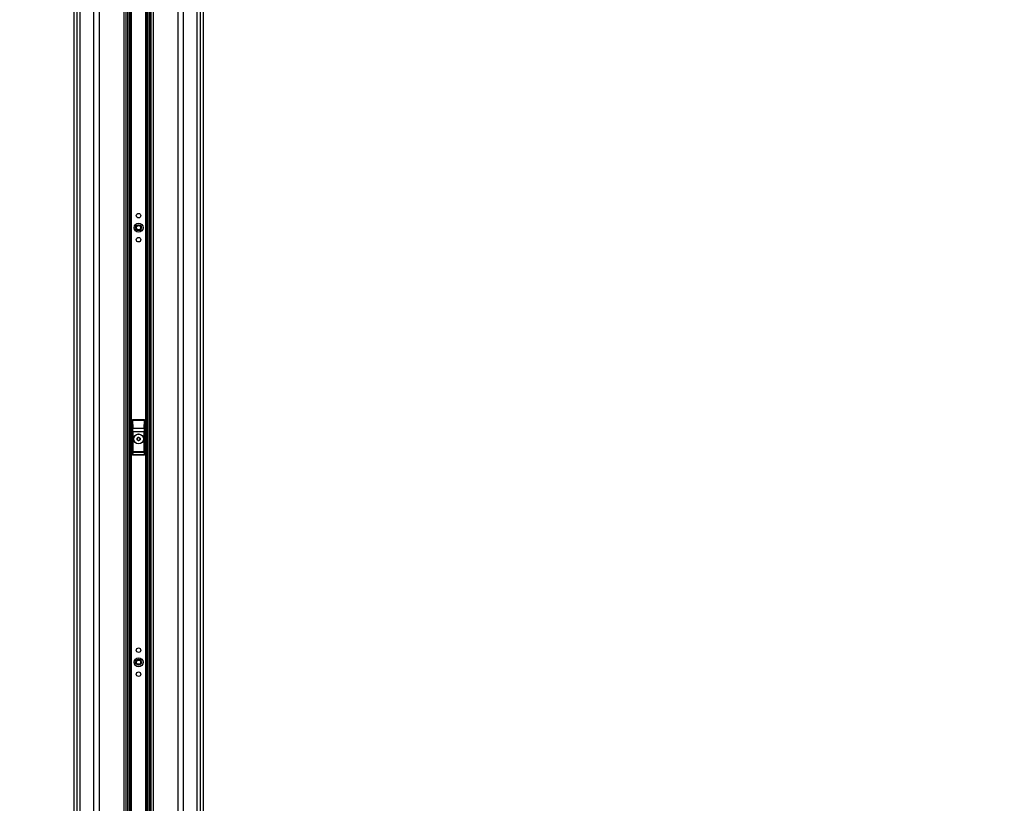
# Model space of a CAD drawing. Header units: millimetres. Extents: x 20 to 26059, y 28 to 17777.
# Tile 13 of 90: x 8861 to 10827, y 3480 to 5046. Entities that reach past the tile are written whole.
import ezdxf

# ---------------------------------------------------------------- set-up
doc = ezdxf.new("R2010")
doc.units = ezdxf.units.MM
doc.header["$LTSCALE"] = 2
doc.layers.add('COMPONENT_GEOMETRY', color=7, linetype='Continuous')
doc.styles.add('SLDTEXTSTYLE0', font='TXT', dxfattribs={"width": 0.75})
doc.dimstyles.new('SLDDIMSTYLE0', dxfattribs={"dimtxt": 150, "dimasz": 6.604, "dimexe": 0, "dimexo": 0.0625, "dimgap": 37.5, "dimtad": 0, "dimtih": 1, "dimtoh": 1, "dimdec": 0, "dimrnd": 1e-09, "dimzin": 12, "dimdsep": 46, "dimtxsty": 'SLDTEXTSTYLE0', "dimsah": 1, "dimcen": 0.09, "dimadec": 0, "dimazin": 3, "dimtfac": 1, "dimtdec": 0, "dimtofl": 0, "dimtmove": 0, "dimatfit": 3, "dimfxl": 1, "dimfrac": 2, "dimtolj": 1, "dimtzin": 12, "dimarcsym": 0})

# ---------------------------------------------------------------- blocks, each defined once
blk = doc.blocks.new('_D_2')
at = {"layer": 'COMPONENT_GEOMETRY', "color": 7}
for p, q in [((8973, 8122.3), (7487.8, 8122.3)), ((7494.2, 8122.3), (7494.2, 5448.3)), ((7194.1, 5417.9), (7148.4, 5417.9)), ((7148.4, 5417.9), (7148.4, 5179.7)), ((7794.3, 5417.9), (7840, 5417.9)), ((7840, 5417.9), (7840, 5179.7)), ((7148.4, 5179.7), (7194.1, 5179.7)), ((7840, 5179.7), (7794.3, 5179.7)), ((7494.2, 2281.3), (7494.2, 4955.3)), ((8897.9, 2281.3), (7487.8, 2281.3))]:
    blk.add_line(p, q, dxfattribs=at)
for points in [[(7494.2, 8122.3), (7493.2, 8115.7), (7495.2, 8115.7)], [(7494.2, 2281.3), (7495.2, 2287.9), (7493.2, 2287.9)]]:
    blk.add_solid(points, dxfattribs=at)
at = {"layer": 'COMPONENT_GEOMETRY', "color": 7, "char_height": 150, "attachment_point": 1, "style": 'SLDTEXTSTYLE0'}
for s, insert in [('9\'6.98"', (7194.1, 5373.1)), ('2921mm', (7085, 5148.7))]:
    blk.add_mtext(s, dxfattribs=dict(at, insert=insert))
blk = doc.blocks.new('_D_3')
at = {"layer": 'COMPONENT_GEOMETRY', "color": 7}
for p, q in [((14297, 6769.3), (14297, 4771.8)), ((13996.9, 4741.4), (13951.2, 4741.4)), ((13951.2, 4741.4), (13951.2, 4503.2)), ((14597.1, 4741.4), (14642.8, 4741.4)), ((14642.8, 4741.4), (14642.8, 4503.2)), ((13951.2, 4503.2), (13996.9, 4503.2)), ((14642.8, 4503.2), (14597.1, 4503.2)), ((14297, 2281.3), (14297, 4278.8)), ((9296, 2281.3), (14303.3, 2281.3))]:
    blk.add_line(p, q, dxfattribs=at)
for points in [[(14297, 6769.3), (14296, 6762.7), (14298, 6762.7)], [(14297, 2281.3), (14298, 2287.9), (14296, 2287.9)]]:
    blk.add_solid(points, dxfattribs=at)
at = {"layer": 'COMPONENT_GEOMETRY', "color": 7, "char_height": 150, "attachment_point": 1, "style": 'SLDTEXTSTYLE0'}
for s, insert in [('7\'4.35"', (13996.9, 4696.6)), ('2244mm', (13887.8, 4472.2))]:
    blk.add_mtext(s, dxfattribs=dict(at, insert=insert))

msp = doc.modelspace()

# ---------------------------------------------------------------- linework, layer by layer
at = {"color": 8, "linetype": 'Continuous', "lineweight": 25}
for p, q in [((8975.71, 2354.33), (8975.71, 8102.33)), ((8981.17, 8102.33), (8981.17, 2354.33)), ((9009.42, 2354.33), (9009.42, 8102.33)), ((9019.62, 8102.33), (9019.62, 2354.33)), ((9069.53, 2354.33), (9069.53, 8102.33)), ((9127.39, 8102.33), (9127.39, 2354.33)), ((9177.3, 2354.33), (9177.3, 8102.33)), ((9187.5, 8102.33), (9187.5, 2354.33)), ((9215.75, 2354.33), (9215.75, 8102.33)), ((9221.21, 8102.33), (9221.21, 2354.33)), ((9076.75, 2354.33), (9076.75, 6672.22)), ((9079.57, 6672.22), (9079.57, 2354.33)), ((9082.57, 2354.33), (9082.57, 6672.11)), ((9083.99, 6672.09), (9083.99, 2354.33)), ((9112.93, 2354.33), (9112.93, 6672.09)), ((9114.35, 6672.11), (9114.35, 2354.33)), ((9117.35, 2354.33), (9117.35, 6672.22)), ((9120.17, 6672.22), (9120.17, 2354.33)), ((8968.91, 6573.89), (8968.91, 2354.33)), ((9228.01, 2354.33), (9228.01, 6573.93))]:
    msp.add_line(p, q, dxfattribs=at)
at = {"color": 7, "linetype": 'Continuous', "lineweight": 25}
for p, q in [((9073.82, 2354.33), (9073.82, 8102.33)), ((9123.1, 8102.33), (9123.1, 2354.33)), ((8968.9, 6573.88), (8968.9, 2354.33)), ((9228.02, 2354.33), (9228.02, 6573.92)), ((9085.46, 4245.33), (9085.46, 4177.33)), ((9085.64, 4245.15), (9085.46, 4245.33)), ((9085.97, 4229.57), (9085.64, 4245.15)), ((9086.46, 4246.33), (9086.64, 4246.15)), ((9110.46, 4246.33), (9086.46, 4246.33)), ((9086.64, 4246.15), (9086.64, 4245.52)), ((9086.64, 4246.15), (9110.28, 4246.15)), ((9086.64, 4245.52), (9086.97, 4229.95)), ((9110.28, 4245.52), (9086.64, 4245.52)), ((9086.97, 4229.95), (9109.96, 4229.95)), ((9109.96, 4229.95), (9110.28, 4245.52)), ((9110.28, 4246.15), (9110.46, 4246.33)), ((9110.28, 4246.15), (9110.28, 4245.52)), ((9111.28, 4245.15), (9110.95, 4229.57)), ((9111.46, 4245.33), (9111.28, 4245.15)), ((9111.46, 4177.33), (9111.46, 4245.33)), ((9086.04, 4222.45), (9087.04, 4222.45)), ((9086.04, 4183.22), (9086.04, 4222.45)), ((9087.04, 4222.45), (9087.04, 4183.22)), ((9109.88, 4222.45), (9087.04, 4222.45)), ((9095.43, 4206.64), (9095.49, 4210.1)), ((9095.49, 4210.1), (9098.51, 4211.79)), ((9098.51, 4211.79), (9101.49, 4210.01)), ((9101.49, 4210.01), (9101.43, 4206.55)), ((9109.88, 4183.22), (9109.88, 4222.45)), ((9110.88, 4222.45), (9109.88, 4222.45)), ((9110.88, 4222.45), (9110.88, 4183.22)), ((9098.41, 4204.86), (9095.43, 4206.64)), ((9101.43, 4206.55), (9098.41, 4204.86)), ((9086.04, 4183.22), (9087.04, 4183.22)), ((9086.46, 4176.33), (9110.47, 4176.33)), ((9086.54, 4177.4), (9110.38, 4177.4)), ((9109.93, 4181.24), (9086.99, 4181.24)), ((9087.04, 4183.22), (9109.88, 4183.22)), ((9110.88, 4183.22), (9109.88, 4183.22))]:
    msp.add_line(p, q, dxfattribs=at)
for centre, radius in [((9098.46, 4654.33), 4.5), ((9098.46, 4630.33), 9), ((9098.46, 4630.33), 5.83), ((9098.46, 4630.33), 4.13), ((9098.46, 4606.33), 4.5), ((9098.46, 4208.33), 10), ((9098.46, 4208.33), 9.97), ((9098.46, 4208.33), 9.75), ((9098.46, 3786.33), 4.5), ((9098.46, 3762.33), 9), ((9098.46, 3762.33), 5.83), ((9098.46, 3762.33), 4.13), ((9098.46, 3738.33), 4.5)]:
    msp.add_circle(centre, radius, dxfattribs=at)
for centre, radius, start, end in [((9086.64, 4245.15), 1, 90.1836, 179.8164), ((9086.46, 4244.49), 1.05, 80.0965, 141.02772), ((9086.78, 4228.91), 1.05, 80.0965, 141.02772), ((9110.14, 4228.91), 1.05, 38.97228, 99.9035), ((9110.28, 4245.15), 1, 0.1836, 89.8164), ((9110.47, 4244.49), 1.05, 38.97228, 99.9035), ((9098.46, 4208.33), 3, 119.14683, 179.14683), ((9098.46, 4208.33), 3, 179.14683, 239.14683), ((9098.46, 4208.33), 3, 59.14683, 119.14683), ((9098.46, 4208.33), 3, 299.14683, 359.14683), ((9098.46, 4208.33), 3, 359.14683, 59.14683), ((9098.46, 4208.33), 3, 239.14683, 299.14683), ((9086.46, 4178.33), 0.937, 192.96226, 275.25273), ((9087, 4182.24), 1, 180.65691, 269.74871), ((9109.92, 4182.24), 1, 270.25129, 359.34309), ((9110.46, 4178.33), 0.937, 264.74727, 347.03774)]:
    msp.add_arc(centre, radius, start, end, dxfattribs=at)
for centre, major_axis, ratio, start_param, end_param in [((9086.46, 4245.32), (-0.709, 0.709), 0.9972647, 5.4991567, 7.0672139), ((9085.04, 4222.45), (0, 19), 0.0524078, 4.712389, 5.0963614), ((9086.04, 4222.45), (0, 20), 0.0497874, 4.712389, 5.0963614), ((9110.88, 4222.45), (0, 20), 0.0497874, 1.1868239, 1.5707963), ((9110.46, 4245.32), (0.709, 0.709), 0.9972647, 5.4991567, 7.0672139), ((9111.88, 4222.45), (0, 19), 0.0524078, 1.1868239, 1.5707963), ((9085.44, 4180.29), (0, 3), 0.0524078, 3.2957494, 3.9047052), ((9086.1, 4167.1), (0, 15.25), 0.0524078, 0.1298247, 0.7631125), ((9085.99, 4183.22), (0, 1), 0.0524078, 3.2714173, 4.712389), ((9086.43, 4180.29), (0, 4), 0.0393058, 3.270191, 3.9047052), ((9087.1, 4167.1), (0, 14.25), 0.0560842, 0.1298247, 0.7631125), ((9086.99, 4183.22), (0, 2), 0.0262039, 3.2714173, 4.712389), ((9109.94, 4183.22), (0, 2), 0.0262039, 1.5707963, 3.011768), ((9109.82, 4167.1), (0, 14.25), 0.0560842, 5.5200728, 6.1533606), ((9110.49, 4180.29), (0, 4), 0.0393058, 2.3784801, 3.0129943), ((9110.93, 4183.22), (0, 1), 0.0524078, 1.5707963, 3.011768), ((9110.82, 4167.1), (0, 15.25), 0.0524078, 5.5200728, 6.1533606), ((9111.48, 4180.29), (0, 3), 0.0524078, 2.3784801, 2.9874359)]:
    msp.add_ellipse(centre, major_axis=major_axis, ratio=ratio, start_param=start_param, end_param=end_param, dxfattribs=at)
for points, knots in [([(9086.46, 4176.33), (9086.34, 4176.34), (9086.12, 4176.36), (9085.82, 4176.53), (9085.6, 4176.78), (9085.48, 4177.06), (9085.47, 4177.25), (9085.46, 4177.33)], [0, 0, 0, 0, 0.2130781, 0.4261656, 0.6391551, 0.8530347, 1, 1, 1, 1]), ([(9111.46, 4177.33), (9111.45, 4177.21), (9111.43, 4176.99), (9111.25, 4176.68), (9111, 4176.46), (9110.72, 4176.34), (9110.54, 4176.33), (9110.47, 4176.33)], [0, 0, 0, 0, 0.2172718, 0.4346343, 0.6498984, 0.8634124, 1, 1, 1, 1])]:
    msp.add_open_spline(points, degree=3, knots=knots, dxfattribs=at)

# ---------------------------------------------------------------- dimensions: what is measured, and where the dimension line sits
at = {"layer": 'COMPONENT_GEOMETRY', "color": 7}
for base, p1, p2, picture, middle in [((7494.18, 8122.33), (8900.46, 2281.33), (8975.53, 8122.33), '_D_2', (7494.18, 5201.83)), ((14297, 2281.33), (15999.75, 6769.33), (9293.46, 2281.33), '_D_3', (14297, 4525.33))]:
    dim = msp.add_linear_dim(base=base, p1=p1, p2=p2, angle=90, dimstyle='SLDDIMSTYLE0', dxfattribs=at)
    dim.commit()
    dim.dimension.update_dxf_attribs({"geometry": picture, "text_midpoint": middle, "dimtype": 160})

doc.saveas('drawing.dxf')
